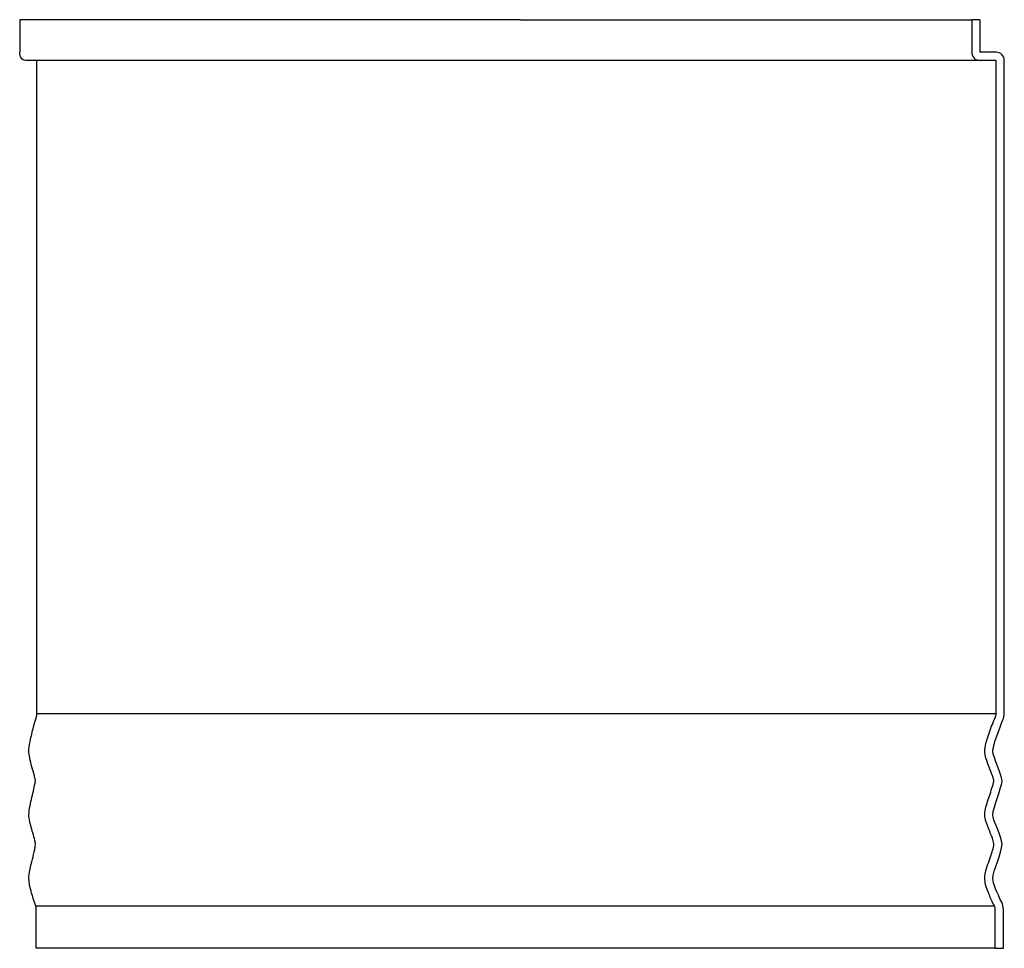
# Model space of a CAD drawing. Header units: millimetres. Extents: x 2952.062 to 2952.667, y 2625.184 to 2625.754.
import ezdxf

# ---------------------------------------------------------------- set-up
doc = ezdxf.new("R2010")
doc.units = ezdxf.units.MM
doc.layers.add('SANINDUSA', color=3, linetype='Continuous')

msp = doc.modelspace()

# ---------------------------------------------------------------- linework, layer by layer
at = {"layer": 'SANINDUSA'}
for p, q in [((2952.06243, 2625.75439), (2952.06243, 2625.73439)), ((2952.36971, 2625.75439), (2952.06243, 2625.75439)), ((2952.36971, 2625.75439), (2952.64662, 2625.75439)), ((2952.65162, 2625.75439), (2952.64662, 2625.75439)), ((2952.64662, 2625.75439), (2952.64662, 2625.73439)), ((2952.65162, 2625.75439), (2952.65162, 2625.73439)), ((2952.66162, 2625.73439), (2952.65162, 2625.73439)), ((2952.37324, 2625.72939), (2952.06596, 2625.72939)), ((2952.07303, 2625.32852), (2952.07303, 2625.72939)), ((2952.65162, 2625.72939), (2952.37324, 2625.72939)), ((2952.66162, 2625.72939), (2952.65162, 2625.72939)), ((2952.66162, 2625.32852), (2952.66162, 2625.72939)), ((2952.66662, 2625.32852), (2952.66662, 2625.72939)), ((2952.07303, 2625.32852), (2952.38031, 2625.32852)), ((2952.38031, 2625.32852), (2952.66162, 2625.32852)), ((2952.07226, 2625.21043), (2952.37954, 2625.21043)), ((2952.07262, 2625.18439), (2952.07262, 2625.20822)), ((2952.37954, 2625.21043), (2952.66053, 2625.21043)), ((2952.66104, 2625.18439), (2952.66104, 2625.20822)), ((2952.66604, 2625.18439), (2952.66604, 2625.20822)), ((2952.3799, 2625.18439), (2952.07262, 2625.18439)), ((2952.66104, 2625.18439), (2952.3799, 2625.18439)), ((2952.66104, 2625.18439), (2952.66604, 2625.18439))]:
    msp.add_line(p, q, dxfattribs=at)
at = {"layer": 'SANINDUSA', "flags": 128}
msp.add_lwpolyline([(2952.06596, 2625.72939), (2952.06527, 2625.72949), (2952.06461, 2625.72977), (2952.064, 2625.73023), (2952.06346, 2625.73085), (2952.06302, 2625.73161), (2952.0627, 2625.73248), (2952.0625, 2625.73341), (2952.06243, 2625.73439)], dxfattribs=at)
at = {"layer": 'SANINDUSA'}
for centre, radius, start, end in [((2952.65162, 2625.73439), 0.005, 180, 270), ((2952.66162, 2625.72939), 0.005, 0, 90), ((2952.06622, 2625.3285), 0.00682, 343.30236, 0.13538), ((2952.65662, 2625.32852), 0.005, 336.73785, 0), ((2952.65662, 2625.32852), 0.01, 336.73785, 0), ((2952.66126, 2625.28738), 0.00103, 178.97227, 184.10206), ((2952.65604, 2625.20822), 0.01, 0, 26.13023), ((2952.06587, 2625.20825), 0.00675, 359.80769, 18.83012), ((2952.65604, 2625.20822), 0.005, 0, 26.13023)]:
    msp.add_arc(centre, radius, start, end, dxfattribs=at)
for points, knots in [([(2952.07226, 2625.21043), (2952.07124, 2625.21337), (2952.07023, 2625.21634), (2952.0694, 2625.2194), (2952.0689, 2625.22125), (2952.06846, 2625.22315), (2952.06823, 2625.2251), (2952.06819, 2625.22542), (2952.06816, 2625.22574), (2952.06814, 2625.22606), (2952.06802, 2625.22768), (2952.06816, 2625.22936), (2952.06842, 2625.23095), (2952.06853, 2625.23166), (2952.06867, 2625.23235), (2952.06881, 2625.23305), (2952.06966, 2625.2371), (2952.07083, 2625.24102), (2952.07162, 2625.2451), (2952.0718, 2625.24606), (2952.07198, 2625.24703), (2952.07204, 2625.24801), (2952.0721, 2625.24887), (2952.0719, 2625.24973), (2952.07172, 2625.25055), (2952.07103, 2625.25372), (2952.07001, 2625.25673), (2952.06919, 2625.25984), (2952.06879, 2625.26134), (2952.06841, 2625.26287), (2952.06821, 2625.26446), (2952.06813, 2625.2651), (2952.06808, 2625.26576), (2952.06808, 2625.26642), (2952.06809, 2625.26827), (2952.06841, 2625.2701), (2952.06876, 2625.27188), (2952.06944, 2625.27538), (2952.07033, 2625.27879), (2952.07111, 2625.28224), (2952.07145, 2625.28375), (2952.0718, 2625.28526), (2952.072, 2625.28682), (2952.07203, 2625.28706), (2952.07206, 2625.28731), (2952.07203, 2625.28755), (2952.07189, 2625.2885), (2952.07165, 2625.28942), (2952.07142, 2625.29034), (2952.07049, 2625.29398), (2952.06934, 2625.29752), (2952.06858, 2625.30125), (2952.06829, 2625.30268), (2952.06806, 2625.30418), (2952.06809, 2625.30568), (2952.06809, 2625.30591), (2952.0681, 2625.30613), (2952.06811, 2625.30636), (2952.06824, 2625.30853), (2952.06866, 2625.31065), (2952.0691, 2625.31273), (2952.06971, 2625.31559), (2952.07044, 2625.3184), (2952.0712, 2625.32119), (2952.0717, 2625.32298), (2952.07221, 2625.32477), (2952.07275, 2625.32654)], [0.2907092, 0.2907092, 0.2907092, 0.2907092, 0.3005474, 0.3005474, 0.3005474, 0.3064931, 0.3064931, 0.3064931, 0.3074515, 0.3074515, 0.3074515, 0.3124442, 0.3124442, 0.3124442, 0.3146384, 0.3146384, 0.3146384, 0.3274176, 0.3274176, 0.3274176, 0.3304146, 0.3304146, 0.3304146, 0.3330849, 0.3330849, 0.3330849, 0.3433683, 0.3433683, 0.3433683, 0.3483747, 0.3483747, 0.3483747, 0.3504106, 0.3504106, 0.3504106, 0.3561862, 0.3561862, 0.3561862, 0.3675415, 0.3675415, 0.3675415, 0.3725071, 0.3725071, 0.3725071, 0.373275, 0.373275, 0.373275, 0.3762547, 0.3762547, 0.3762547, 0.3881009, 0.3881009, 0.3881009, 0.3927138, 0.3927138, 0.3927138, 0.3934035, 0.3934035, 0.3934035, 0.4000874, 0.4000874, 0.4000874, 0.4092904, 0.4092904, 0.4092904, 0.4152136, 0.4152136, 0.4152136, 0.4152136]), ([(2952.66053, 2625.21043), (2952.65939, 2625.21274), (2952.65827, 2625.21507), (2952.65727, 2625.21745), (2952.65642, 2625.21946), (2952.65564, 2625.22152), (2952.65512, 2625.22364), (2952.65498, 2625.22421), (2952.65487, 2625.22479), (2952.65478, 2625.22537), (2952.65455, 2625.22692), (2952.65461, 2625.22854), (2952.65491, 2625.23008), (2952.65495, 2625.23032), (2952.655, 2625.23055), (2952.65505, 2625.23078), (2952.65586, 2625.23436), (2952.65723, 2625.23778), (2952.65841, 2625.24125), (2952.65867, 2625.24201), (2952.65892, 2625.24277), (2952.65915, 2625.24353), (2952.65956, 2625.24483), (2952.65995, 2625.24615), (2952.66015, 2625.24749), (2952.66025, 2625.24812), (2952.66022, 2625.24877), (2952.66008, 2625.24939), (2952.65952, 2625.25183), (2952.65847, 2625.25413), (2952.65753, 2625.25645), (2952.65664, 2625.25861), (2952.65573, 2625.26078), (2952.65512, 2625.26304), (2952.65503, 2625.2634), (2952.65494, 2625.26376), (2952.65486, 2625.26413), (2952.65455, 2625.26568), (2952.65459, 2625.26733), (2952.65488, 2625.26889), (2952.65543, 2625.27197), (2952.65648, 2625.27494), (2952.65747, 2625.27791), (2952.65799, 2625.27948), (2952.65852, 2625.28105), (2952.65902, 2625.28262), (2952.65926, 2625.28341), (2952.65951, 2625.2842), (2952.65972, 2625.285), (2952.65989, 2625.28562), (2952.66006, 2625.28624), (2952.66017, 2625.28687), (2952.66021, 2625.28711), (2952.66024, 2625.28736), (2952.66019, 2625.2876), (2952.65999, 2625.28853), (2952.65966, 2625.28944), (2952.65934, 2625.29034), (2952.65805, 2625.29392), (2952.65645, 2625.2974), (2952.65538, 2625.30105), (2952.65496, 2625.30249), (2952.65461, 2625.30399), (2952.65462, 2625.30549), (2952.65462, 2625.3057), (2952.65463, 2625.30592), (2952.65464, 2625.30614), (2952.65477, 2625.30818), (2952.65531, 2625.31018), (2952.65589, 2625.31215), (2952.65637, 2625.3138), (2952.65692, 2625.31544), (2952.65749, 2625.31706), (2952.65863, 2625.32026), (2952.65987, 2625.32342), (2952.66121, 2625.32654)], [0, 0, 0, 0, 0.0077239, 0.0077239, 0.0077239, 0.0142758, 0.0142758, 0.0142758, 0.0160079, 0.0160079, 0.0160079, 0.0207025, 0.0207025, 0.0207025, 0.0214034, 0.0214034, 0.0214034, 0.0322372, 0.0322372, 0.0322372, 0.0345994, 0.0345994, 0.0345994, 0.0386311, 0.0386311, 0.0386311, 0.0405272, 0.0405272, 0.0405272, 0.047959, 0.047959, 0.047959, 0.0549002, 0.0549002, 0.0549002, 0.056003, 0.056003, 0.056003, 0.0607765, 0.0607765, 0.0607765, 0.0700802, 0.0700802, 0.0700802, 0.0749931, 0.0749931, 0.0749931, 0.07745, 0.07745, 0.07745, 0.0793578, 0.0793578, 0.0793578, 0.080079, 0.080079, 0.080079, 0.0828786, 0.0828786, 0.0828786, 0.0940173, 0.0940173, 0.0940173, 0.0984388, 0.0984388, 0.0984388, 0.0990675, 0.0990675, 0.0990675, 0.1050737, 0.1050737, 0.1050737, 0.1101307, 0.1101307, 0.1101307, 0.120076, 0.120076, 0.120076, 0.120076]), ([(2952.66502, 2625.21263), (2952.66213, 2625.21852), (2952.65963, 2625.22406), (2952.65961, 2625.23182), (2952.66523, 2625.24307), (2952.66524, 2625.253), (2952.65959, 2625.26259), (2952.65965, 2625.27077), (2952.66524, 2625.28336), (2952.66524, 2625.29088), (2952.65963, 2625.3015), (2952.65961, 2625.30928), (2952.6638, 2625.31991), (2952.66581, 2625.32457)], [0.0242656, 0.0242656, 0.0242656, 0.0242656, 0.1574838, 0.1574838, 0.3347388, 0.3347388, 0.4884914, 0.4884914, 0.6657464, 0.6657464, 0.8194991, 0.8194991, 0.9732812, 0.9732812, 0.9732812, 0.9732812])]:
    msp.add_open_spline(points, degree=3, knots=knots, dxfattribs=at)

doc.saveas('drawing.dxf')
